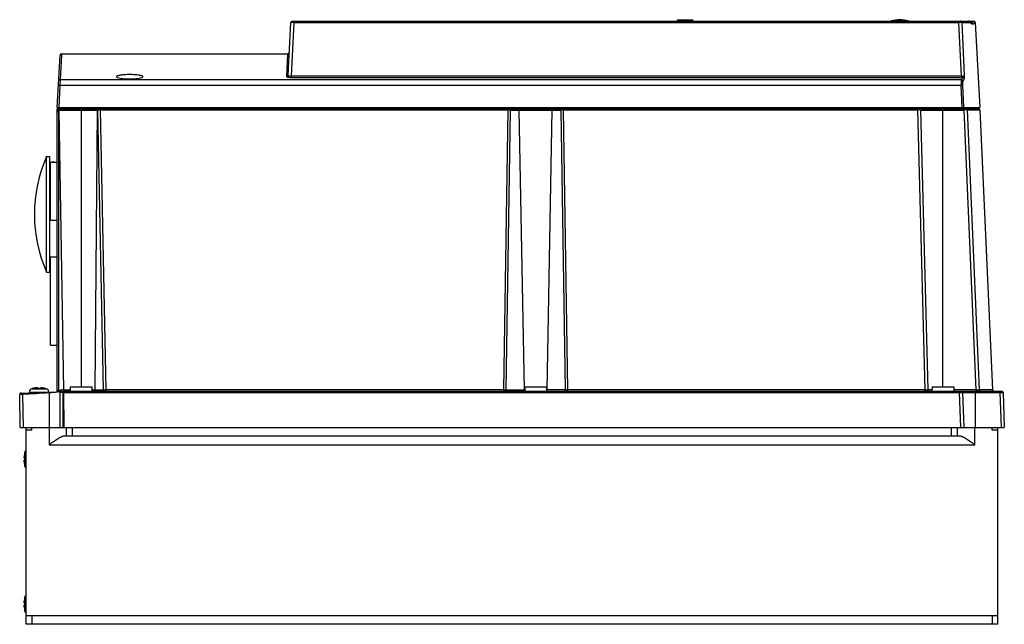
# Model space of a CAD drawing. Header units: millimetres. Extents: x 49 to 389, y 199 to 408.
import ezdxf

# ---------------------------------------------------------------- set-up
doc = ezdxf.new("R2010")
doc.units = ezdxf.units.MM
doc.header["$LTSCALE"] = 39.619468
doc.layers.get('0').update_dxf_attribs({"linetype": 'CONTINUOUS'})

msp = doc.modelspace()

# ---------------------------------------------------------------- linework, layer by layer
at = {"color": 7, "linetype": 'Continuous'}
for p, q in [((275.59, 408.1), (275.59, 407.8)), ((281.08, 408.1), (275.59, 408.1)), ((280.59, 408.1), (280.59, 407.8)), ((281.08, 408.1), (281.09, 407.8)), ((141.31, 389.09), (142.26, 407.33)), ((143.26, 407.33), (142.29, 388.84)), ((142.76, 407.8), (378.05, 407.8)), ((143.26, 407.33), (143.26, 407.8)), ((143.26, 407.33), (372.92, 407.33)), ((349.55, 407.86), (355.43, 407.86)), ((372.92, 407.8), (372.92, 407.33)), ((373.8, 388.84), (372.92, 407.33)), ((373.91, 407.33), (376.82, 407.33)), ((373.91, 407.33), (374.78, 389.07)), ((378.27, 407.33), (378.55, 407.33)), ((378.55, 407.33), (380.09, 378)), ((61.59, 378), (62.53, 396.03)), ((63.01, 396), (62.56, 387.51)), ((63.03, 396.5), (62.99, 395.66)), ((63.03, 396.5), (63.01, 396)), ((63.03, 396.5), (141.22, 396.5)), ((140.81, 388.62), (141.22, 396.5)), ((141.5, 396.58), (141.22, 396.5)), ((141.72, 396.97), (141.5, 396.58)), ((142.29, 388.37), (142.29, 388.84)), ((373.8, 388.84), (142.29, 388.84)), ((142.29, 388.37), (373.8, 388.37)), ((373.75, 387.51), (374.22, 388.38)), ((373.8, 388.84), (373.8, 388.37)), ((374.72, 387.92), (374.25, 387.05)), ((62.49, 385.65), (62.09, 378)), ((62.56, 387.51), (62.49, 385.65)), ((62.49, 385.65), (373.7, 385.65)), ((373.75, 387.51), (62.56, 387.51)), ((374.06, 378), (373.7, 385.65)), ((374.19, 385.65), (374.55, 378)), ((61.59, 378), (380.09, 378)), ((61.59, 279.76), (61.59, 377.5)), ((61.59, 377.5), (379.71, 377.5)), ((62.59, 377.1), (62.59, 377.5)), ((69.57, 377.5), (69.56, 378)), ((69.79, 377.5), (69.79, 281.5)), ((70.29, 377.5), (70.29, 378)), ((76.44, 377.12), (76.44, 377.5)), ((78.29, 377.5), (78.29, 378)), ((81.59, 377.5), (81.58, 378)), ((91.59, 377.5), (91.59, 378)), ((101.92, 377.5), (101.92, 378)), ((105.89, 377.5), (105.89, 378)), ((209.83, 378), (209.83, 377.5)), ((214.77, 378), (214.76, 377.5)), ((217.28, 377.5), (217.28, 377.12)), ((220.86, 378), (220.87, 377.5)), ((221.79, 378), (221.8, 377.5)), ((231.78, 377.5), (231.78, 378)), ((232.71, 377.5), (232.71, 378)), ((236.3, 377.12), (236.3, 377.5)), ((238.81, 377.5), (238.81, 378)), ((243.75, 377.5), (243.75, 378)), ((340.34, 377.5), (340.34, 378)), ((344.24, 377.5), (344.24, 378)), ((358.7, 377.5), (358.7, 377.12)), ((362.09, 377.5), (362.08, 378)), ((367.39, 281.5), (367.39, 377.5)), ((372.09, 377.5), (372.09, 378)), ((373.83, 377.5), (373.84, 378)), ((374.71, 377.5), (374.71, 377.11)), ((375.62, 377.5), (375.62, 378)), ((378.11, 377.5), (378.11, 378)), ((61.97, 376.5), (61.97, 280.25)), ((62.1, 376.86), (63.78, 280.49)), ((62.59, 377.1), (75.57, 377.1)), ((75.33, 377.1), (74.6, 280.49)), ((77.52, 280.49), (75.57, 377.1)), ((76.44, 377.12), (78.39, 280.47)), ((76.44, 377.12), (217.28, 377.12)), ((215.79, 280.47), (217.28, 377.12)), ((217.99, 377.11), (216.5, 280.49)), ((217.99, 377.11), (235.59, 377.11)), ((222.89, 280.49), (221.1, 377.11)), ((230.69, 280.49), (232.48, 377.11)), ((237.08, 280.49), (235.59, 377.11)), ((236.3, 377.12), (237.78, 280.47)), ((236.3, 377.12), (358.7, 377.12)), ((361.23, 280.47), (358.7, 377.12)), ((359.7, 377.11), (374.71, 377.11)), ((359.7, 377.11), (362.23, 280.49)), ((378.88, 280.49), (374.71, 377.11)), ((375.71, 377.12), (380.11, 377.12)), ((375.71, 377.12), (379.87, 280.48)), ((380.11, 377.12), (384.49, 280.48)), ((57.86, 321.1), (57.86, 361.1)), ((57.86, 361.1), (58.89, 361.1)), ((58.89, 361.1), (58.89, 321.1)), ((59.19, 339.1), (59.19, 359.1)), ((59.19, 359.1), (61.59, 359.1)), ((59.19, 339.1), (61.59, 339.1)), ((59.19, 295.85), (59.19, 326.35)), ((59.19, 326.35), (61.59, 326.35)), ((57.86, 321.1), (58.89, 321.1)), ((59.19, 295.85), (61.59, 295.85)), ((49.57, 278.9), (48.61, 278.88)), ((48.81, 267.5), (48.61, 278.88)), ((49.09, 279.38), (61.59, 279.82)), ((49.57, 278.9), (49.77, 267.5)), ((51.89, 279.72), (51.87, 279.48)), ((51.89, 279.72), (58.65, 279.72)), ((52.83, 280.86), (57.75, 280.86)), ((53.09, 280.93), (53.09, 280.92)), ((54.94, 281.15), (54.94, 280.92)), ((55.64, 280.92), (55.64, 281.15)), ((57.49, 280.92), (57.49, 280.93)), ((57.49, 280.93), (57.75, 280.86)), ((58.73, 279.42), (58.73, 267.5)), ((61.59, 279.94), (63.79, 280)), ((61.64, 279.74), (61.64, 279.63)), ((61.78, 280.2), (61.91, 280.23)), ((62.9, 279.87), (62.58, 279.86)), ((62.59, 267.5), (62.59, 279.67)), ((62.59, 279.5), (62.62, 279.67)), ((62.6, 280.34), (62.82, 280.37)), ((62.6, 280.34), (62.82, 280.37)), ((63.8, 279.52), (63.55, 279.51)), ((63.55, 279.51), (63.55, 267.5)), ((63.78, 280.49), (66.02, 280.49)), ((63.79, 280), (387.67, 280)), ((64.01, 267.5), (63.8, 279.52)), ((63.8, 279.52), (373.17, 279.52)), ((66.04, 281.5), (66.01, 280)), ((66.04, 281.5), (73.54, 281.5)), ((73.54, 281.5), (73.56, 280)), ((73.56, 280.49), (77.52, 280.49)), ((78.39, 280), (78.39, 280.47)), ((215.79, 280.47), (78.39, 280.47)), ((215.79, 280), (215.79, 280.47)), ((216.5, 280.49), (223.02, 280.49)), ((223.04, 281.5), (223.01, 280)), ((223.04, 281.5), (230.54, 281.5)), ((230.54, 281.5), (230.56, 280)), ((237.08, 280.49), (230.56, 280.49)), ((361.23, 280.47), (237.78, 280.47)), ((237.78, 280), (237.78, 280.47)), ((361.23, 280), (361.23, 280.47)), ((363.62, 280.49), (362.23, 280.49)), ((363.64, 281.5), (363.61, 280)), ((363.64, 281.5), (371.14, 281.5)), ((371.14, 281.5), (371.16, 280)), ((378.88, 280.49), (371.16, 280.49)), ((373.17, 280), (373.17, 279.52)), ((373.59, 267.5), (373.17, 279.52)), ((374.17, 279.52), (387.17, 279.52)), ((374.17, 279.52), (374.59, 267.5)), ((378.59, 267.5), (378.59, 280)), ((378.88, 280), (378.88, 280.49)), ((384.49, 280.48), (379.87, 280.48)), ((387.17, 280), (387.17, 279.52)), ((387.59, 267.5), (387.17, 279.52)), ((388.17, 279.52), (388.59, 267.5)), ((48.81, 267.5), (388.59, 267.5)), ((50.79, 199.5), (50.79, 267.5)), ((52.79, 266.5), (50.79, 266.5)), ((52.79, 266.5), (52.79, 267.5)), ((58.79, 267.5), (58.79, 261.5)), ((64.79, 264.5), (64.79, 267.5)), ((66.79, 264.5), (66.79, 267.5)), ((370.39, 264.5), (370.39, 267.5)), ((372.39, 264.5), (372.39, 267.5)), ((378.39, 261.5), (378.39, 267.5)), ((384.39, 266.5), (384.39, 267.5)), ((386.39, 266.5), (384.39, 266.5)), ((386.39, 199.5), (386.39, 267.5)), ((373.19, 264.5), (63.98, 264.5)), ((50.43, 258.96), (50.36, 258.7)), ((50.37, 258.7), (50.36, 258.7)), ((50.43, 254.04), (50.43, 258.96)), ((58.79, 261.5), (378.39, 261.5)), ((50.14, 256.85), (50.37, 256.85)), ((50.37, 256.15), (50.14, 256.15)), ((50.36, 254.3), (50.43, 254.04)), ((50.36, 254.3), (50.37, 254.3)), ((50.43, 208.96), (50.36, 208.7)), ((50.37, 208.7), (50.36, 208.7)), ((50.43, 206.5), (50.43, 208.96)), ((50.14, 206.85), (50.37, 206.85)), ((50.37, 206.15), (50.14, 206.15)), ((50.36, 204.3), (50.43, 204.04)), ((50.36, 204.3), (50.37, 204.3)), ((50.43, 204.04), (50.43, 206.5)), ((50.79, 202.5), (386.39, 202.5)), ((52.79, 202.5), (52.79, 199.5)), ((384.39, 202.5), (384.39, 199.5)), ((386.39, 199.5), (50.79, 199.5))]:
    msp.add_line(p, q, dxfattribs=at)
msp.add_lwpolyline([(377.22, 407.21), (377.19, 407.22), (376.98, 407.36), (376.7, 407.64)], dxfattribs=at)
for centre, radius, start, end in [((352.49, 398.3), 10, 72.9196, 107.0804), ((142.76, 407.3), 0.5, 89.9649, 176.9974), ((349.84, 406.9), 1, 107.0804, 114.2263), ((355.13, 406.9), 1, 65.7737, 72.9196), ((378.05, 407.3), 0.5, 3, 90), ((63.03, 396), 0.5, 89.9755, 177), ((373.8, 396.94), 8.57, 269.9699, 272.8156), ((62.59, 376.5), 1, 90, 180), ((359.3, 377.1), 0.4, 1.5, 90), ((379.71, 377.1), 0.4, 2.6, 89.9999), ((116.12, 449.62), 90.62, 233.286, 233.4093), ((62.51, 376.52), 0.538, 154.0607, 167.4249), ((75.96, 368.09), 9.02, 91.8141, 92.4923), ((76.22, 360.07), 17.04, 91.4522, 91.8451), ((76.59, 344.77), 32.35, 90.8835, 91.4196), ((76.79, 332.34), 44.78, 90.4537, 90.8893), ((217, 330.87), 46.25, 89.331, 89.6516), ((236.25, 352.01), 25.11, 91.035, 91.5078), ((236.47, 340.11), 37.01, 90.661, 91.0344), ((236.58, 330.7), 46.42, 90.349, 90.6684), ((359.12, 340.89), 36.23, 89.6851, 90.6717), ((103.69, 341.1), 50, 156.4218, 203.5782), ((60.14, 357.65), 1.55, 126.35, 140.242), ((60.14, 357.65), 1.55, 75.5166, 104.4834), ((60.14, 324.55), 1.55, 219.758, 233.65), ((49.11, 278.89), 0.5, 92, 181), ((52.61, 278.12), 1.6, 118.265, 119.9844), ((53.18, 279.61), 1.3, 105.8809, 175), ((55.29, 272.2), 9, 104.149, 105.8808), ((55.29, 272.2), 8.99, 95.4235, 104.1599), ((54.93, 275.94), 5.23, 94.2201, 95.4248), ((54.89, 276.51), 4.67, 93.3192, 94.2115), ((54.79, 278.94), 2.23, 90.0395, 91.1037), ((54.79, 279.56), 1.61, 88.7007, 90.0181), ((55.29, 272.2), 8.73, 87.7015, 92.2985), ((55.78, 279.66), 1.51, 89.9354, 91.3427), ((55.78, 279.04), 2.13, 88.8696, 89.9841), ((55.69, 276.61), 4.56, 85.7788, 86.6913), ((55.65, 276.01), 5.17, 84.5674, 85.7875), ((55.29, 272.2), 8.99, 75.8401, 84.5765), ((57.4, 279.61), 1.3, 5, 74.1191), ((60.86, 249.58), 30.17, 87.8566, 88.5225), ((59.33, 291.57), 11.63, 282.8145, 283.1596), ((61.34, 262.33), 17.42, 87.3051, 87.8584), ((69.48, 235.62), 45.24, 98.2401, 98.4616), ((66.96, 253.06), 27.62, 97.8128, 98.2446), ((65.68, 262.39), 18.2, 96.8801, 97.8294), ((65.07, 267.45), 13.11, 95.6389, 96.876), ((81.55, 279.81), 17.99, 180.1814, 180.951), ((362.73, 280.5), 0.5, 181.5, 270), ((373.67, 279.5), 0.5, 2, 90), ((384.99, 280.5), 0.5, 182.6, 270), ((387.67, 279.5), 0.5, 2, 90), ((59.09, 256.5), 8.99, 165.8401, 174.5765), ((51.68, 258.61), 1.3, 136.4325, 164.1191), ((59.09, 256.5), 8.99, 185.4235, 194.1599), ((59.09, 256.5), 8.73, 177.7015, 182.2985), ((51.68, 254.39), 1.3, 195.8809, 223.5675), ((59.09, 206.5), 8.99, 165.8401, 174.5765), ((51.68, 208.61), 1.3, 136.4325, 164.1191), ((59.09, 206.5), 8.99, 185.4235, 194.1599), ((59.09, 206.5), 8.73, 177.7015, 182.2985), ((51.68, 204.39), 1.3, 195.8809, 223.5675)]:
    msp.add_arc(centre, radius, start, end, dxfattribs=at)
for points, knots in [([(143.26, 407.33), (143.13, 407.33), (142.95, 407.33), (142.71, 407.34), (142.56, 407.34), (142.44, 407.33), (142.35, 407.34), (142.3, 407.33), (142.26, 407.33), (142.26, 407.33)], [0, 0, 0, 0, 0.382232, 0.554974, 0.706271, 0.830452, 0.922954, 0.979999, 1, 1, 1, 1]), ([(373.91, 407.33), (373.88, 407.33), (373.77, 407.33), (373.56, 407.34), (373.26, 407.33), (373.04, 407.33), (372.92, 407.33)], [0, 0, 0, 0, 0.102501, 0.325122, 0.638259, 1, 1, 1, 1]), ([(373.91, 407.33), (373.91, 407.45), (373.8, 407.7), (373.54, 407.8), (373.42, 407.8)], [0, 0, 0, 0, 0.5008, 1, 1, 1, 1]), ([(377.1, 407.05), (377.07, 407.07), (376.98, 407.16), (376.89, 407.25), (376.82, 407.32)], [0, 0, 0, 0, 0.231512, 1, 1, 1, 1]), ([(377.76, 406.74), (377.66, 406.73), (377.4, 406.8), (377.21, 406.96), (377.1, 407.05)], [0, 0, 0, 0, 0.415579, 1, 1, 1, 1]), ([(377.22, 407.21), (377.28, 407.21), (377.39, 407.25), (377.54, 407.37), (377.65, 407.57), (377.73, 407.71), (377.77, 407.8)], [0, 0, 0, 0, 0.196457, 0.409659, 0.664888, 1, 1, 1, 1]), ([(377.22, 407.21), (377.35, 407.22), (377.63, 407.13), (377.75, 406.86), (377.76, 406.74)], [0, 0, 0, 0, 0.499861, 1, 1, 1, 1]), ([(378.27, 407.32), (378.24, 407.24), (378.19, 407.09), (378.07, 406.9), (377.93, 406.77), (377.82, 406.74), (377.76, 406.74)], [0, 0, 0, 0, 0.322376, 0.582945, 0.799183, 1, 1, 1, 1]), ([(377.77, 407.8), (377.89, 407.8), (378.15, 407.7), (378.26, 407.45), (378.27, 407.33)], [0, 0, 0, 0, 0.499891, 1, 1, 1, 1]), ([(86.59, 389.34), (86, 389.34), (84.92, 389.31), (83.65, 389.19), (82.83, 389.03), (82.45, 388.93), (82.22, 388.83), (82.1, 388.75), (82.02, 388.66), (82.03, 388.61)], [0, 0, 0, 0, 0.372809, 0.688647, 0.810546, 0.902916, 0.937521, 0.964546, 1, 1, 1, 1]), ([(82.03, 388.61), (82.03, 388.55), (82.14, 388.42), (82.59, 388.22), (83.51, 388.02), (84.92, 387.88), (86, 387.84), (86.59, 387.84)], [0, 0, 0, 0, 0.036076, 0.09839, 0.313154, 0.628416, 1, 1, 1, 1]), ([(91.15, 388.61), (91.15, 388.66), (91.08, 388.75), (90.95, 388.83), (90.73, 388.93), (90.35, 389.03), (89.53, 389.19), (88.26, 389.31), (87.17, 389.34), (86.59, 389.34)], [0, 0, 0, 0, 0.035456, 0.062482, 0.097086, 0.189459, 0.311354, 0.627185, 1, 1, 1, 1]), ([(86.59, 387.84), (87.17, 387.84), (88.26, 387.88), (89.66, 388.02), (90.59, 388.22), (91.03, 388.42), (91.15, 388.55), (91.15, 388.61)], [0, 0, 0, 0, 0.371574, 0.686843, 0.90161, 0.963925, 1, 1, 1, 1]), ([(140.81, 388.62), (140.93, 388.62), (141.19, 388.72), (141.3, 388.97), (141.31, 389.09)], [0, 0, 0, 0, 0.502296, 1, 1, 1, 1]), ([(140.81, 388.62), (140.81, 388.6), (140.84, 388.56), (140.98, 388.5), (141.28, 388.43), (141.75, 388.38), (142.1, 388.37), (142.29, 388.37)], [0, 0, 0, 0, 0.035114, 0.095723, 0.308299, 0.62489, 1, 1, 1, 1]), ([(141.31, 389.09), (141.31, 389.05), (141.37, 388.98), (141.47, 388.94), (141.77, 388.84), (142.06, 388.83), (142.29, 388.84)], [0, 0, 0, 0, 0.11573, 0.209251, 0.329193, 1, 1, 1, 1]), ([(373.8, 388.84), (374.02, 388.84), (374.33, 388.85), (374.66, 388.95), (374.77, 389.02), (374.78, 389.07)], [0, 0, 0, 0, 0.651514, 0.871708, 1, 1, 1, 1]), ([(374.22, 388.38), (374.27, 388.4), (374.37, 388.49), (374.58, 388.69), (374.76, 388.9), (374.78, 389.07)], [0, 0, 0, 0, 0.173946, 0.434884, 1, 1, 1, 1]), ([(374.72, 387.92), (374.71, 388.04), (374.6, 388.28), (374.35, 388.38), (374.22, 388.38)], [0, 0, 0, 0, 0.498518, 1, 1, 1, 1]), ([(374.78, 389.07), (374.78, 388.94), (374.78, 388.7), (374.78, 388.36), (374.76, 388.11), (374.74, 387.96), (374.72, 387.92)], [0, 0, 0, 0, 0.331091, 0.631058, 0.867793, 1, 1, 1, 1]), ([(61.99, 385.65), (61.99, 385.65), (62.01, 385.65), (62.03, 385.66), (62.08, 385.66), (62.17, 385.66), (62.31, 385.66), (62.42, 385.65), (62.49, 385.65)], [0, 0, 0, 0, 0.02186, 0.079389, 0.171638, 0.295676, 0.619351, 1, 1, 1, 1]), ([(62.56, 387.51), (62.44, 387.51), (62.18, 387.42), (62.07, 387.17), (62.06, 387.05)], [0, 0, 0, 0, 0.5028, 1, 1, 1, 1]), ([(373.75, 387.51), (373.72, 387.44), (373.71, 387.22), (373.68, 386.82), (373.68, 386.27), (373.69, 385.87), (373.7, 385.65)], [0, 0, 0, 0, 0.121612, 0.346356, 0.650436, 1, 1, 1, 1]), ([(374.19, 385.65), (374.18, 385.66), (374.12, 385.65), (374.02, 385.66), (373.87, 385.66), (373.76, 385.65), (373.7, 385.65)], [0, 0, 0, 0, 0.113831, 0.330716, 0.625613, 1, 1, 1, 1]), ([(374.25, 387.05), (374.24, 387.17), (374.13, 387.41), (373.88, 387.51), (373.75, 387.51)], [0, 0, 0, 0, 0.498363, 1, 1, 1, 1]), ([(374.25, 387.05), (374.22, 387), (374.2, 386.83), (374.18, 386.53), (374.18, 386.12), (374.19, 385.81), (374.19, 385.65)], [0, 0, 0, 0, 0.12273, 0.347124, 0.650841, 1, 1, 1, 1]), ([(75.33, 377.1), (75.33, 377.2), (75.39, 377.4), (75.58, 377.5), (75.67, 377.5)], [0, 0, 0, 0, 0.525237, 1, 1, 1, 1]), ([(75.92, 377.5), (75.86, 377.5), (75.73, 377.46), (75.65, 377.36), (75.62, 377.31)], [0, 0, 0, 0, 0.483854, 1, 1, 1, 1]), ([(217.99, 377.11), (217.98, 377.21), (217.95, 377.38), (217.78, 377.5), (217.7, 377.5)], [0, 0, 0, 0, 0.559121, 1, 1, 1, 1]), ([(220.82, 377.5), (220.89, 377.5), (221.06, 377.38), (221.1, 377.21), (221.1, 377.11)], [0, 0, 0, 0, 0.440663, 1, 1, 1, 1]), ([(232.48, 377.11), (232.48, 377.21), (232.52, 377.38), (232.68, 377.5), (232.76, 377.5)], [0, 0, 0, 0, 0.559337, 1, 1, 1, 1]), ([(235.87, 377.5), (235.8, 377.5), (235.63, 377.38), (235.59, 377.21), (235.59, 377.11)], [0, 0, 0, 0, 0.440681, 1, 1, 1, 1]), ([(375.71, 377.12), (375.7, 377.22), (375.61, 377.42), (375.41, 377.5), (375.31, 377.5)], [0, 0, 0, 0, 0.500762, 1, 1, 1, 1]), ([(61.59, 376.5), (61.59, 376.5), (61.6, 376.5), (61.62, 376.5), (61.66, 376.5), (61.73, 376.5), (61.83, 376.5), (61.92, 376.5), (61.97, 376.5)], [0, 0, 0, 0, 0.019266, 0.075592, 0.167041, 0.290536, 0.615098, 1, 1, 1, 1]), ([(61.94, 376.98), (61.92, 376.99), (61.88, 377.02), (61.83, 377.06), (61.81, 377.08), (61.78, 377.09), (61.79, 377.1)], [0, 0, 0, 0, 0.414749, 0.732292, 0.931421, 1, 1, 1, 1]), ([(217.99, 377.11), (217.95, 377.11), (217.8, 377.11), (217.65, 377.12), (217.54, 377.12)], [0, 0, 0, 0, 0.219272, 1, 1, 1, 1]), ([(359.7, 377.11), (359.7, 377.11), (359.69, 377.11), (359.67, 377.12), (359.64, 377.12), (359.57, 377.12), (359.47, 377.12), (359.38, 377.12), (359.32, 377.12)], [0, 0, 0, 0, 0.017909, 0.068154, 0.15057, 0.264479, 0.580506, 1, 1, 1, 1]), ([(375.33, 377.12), (375.28, 377.12), (375.08, 377.12), (374.87, 377.11), (374.71, 377.11)], [0, 0, 0, 0, 0.224675, 1, 1, 1, 1]), ([(375.71, 377.12), (375.67, 377.12), (375.54, 377.12), (375.41, 377.12), (375.33, 377.12)], [0, 0, 0, 0, 0.311839, 1, 1, 1, 1]), ([(49.57, 278.9), (49.57, 278.97), (49.57, 279.09), (49.56, 279.22), (49.57, 279.31), (49.57, 279.36), (49.57, 279.38), (49.57, 279.4), (49.57, 279.4)], [0, 0, 0, 0, 0.401118, 0.705893, 0.820643, 0.914426, 0.97671, 1, 1, 1, 1]), ([(54.62, 281.17), (54.63, 281.17), (54.68, 281.17), (54.72, 281.17), (54.75, 281.17)], [0, 0, 0, 0, 0.265557, 1, 1, 1, 1]), ([(54.83, 281.17), (54.84, 281.17), (54.87, 281.17), (54.89, 281.17), (54.91, 281.17), (54.92, 281.16), (54.93, 281.16), (54.94, 281.16), (54.94, 281.15)], [0, 0, 0, 0, 0.413325, 0.579972, 0.718585, 0.828778, 0.910738, 1, 1, 1, 1]), ([(55.64, 281.15), (55.64, 281.16), (55.65, 281.16), (55.65, 281.16), (55.67, 281.17), (55.68, 281.17), (55.71, 281.17), (55.73, 281.17), (55.75, 281.17)], [0, 0, 0, 0, 0.089281, 0.171241, 0.281449, 0.420066, 0.586699, 1, 1, 1, 1]), ([(55.83, 281.17), (55.84, 281.17), (55.88, 281.17), (55.92, 281.17), (55.96, 281.17)], [0, 0, 0, 0, 0.233012, 1, 1, 1, 1]), ([(58.73, 279.42), (58.73, 279.46), (58.72, 279.53), (58.72, 279.63), (58.72, 279.67), (58.72, 279.72), (58.73, 279.72)], [0, 0, 0, 0, 0.400383, 0.70456, 0.912859, 1, 1, 1, 1]), ([(60.62, 279.55), (60.47, 279.54), (59.84, 279.5), (59.21, 279.46), (58.73, 279.42)], [0, 0, 0, 0, 0.235297, 1, 1, 1, 1]), ([(61.64, 279.63), (61.56, 279.62), (61.22, 279.6), (60.89, 279.57), (60.62, 279.55)], [0, 0, 0, 0, 0.223364, 1, 1, 1, 1]), ([(61.59, 280.13), (61.59, 280.15), (61.68, 280.18), (61.73, 280.19), (61.78, 280.2)], [0, 0, 0, 0, 0.297367, 1, 1, 1, 1]), ([(61.59, 279.79), (61.59, 279.81), (61.59, 279.84), (61.59, 279.87), (61.59, 279.87)], [0, 0, 0, 0, 0.828614, 1, 1, 1, 1]), ([(61.64, 279.74), (61.63, 279.75), (61.62, 279.77), (61.61, 279.79), (61.59, 279.79), (61.59, 279.78), (61.59, 279.77)], [0, 0, 0, 0, 0.386273, 0.67672, 0.825463, 1, 1, 1, 1]), ([(61.64, 279.63), (61.62, 279.66), (61.59, 279.71), (61.59, 279.76), (61.59, 279.77)], [0, 0, 0, 0, 0.713632, 1, 1, 1, 1]), ([(61.97, 280.25), (61.98, 280.19), (61.99, 280.1), (61.99, 280.01), (61.99, 279.97)], [0, 0, 0, 0, 0.601246, 1, 1, 1, 1]), ([(61.99, 279.97), (61.98, 279.97), (61.98, 279.96), (61.98, 279.95), (61.97, 279.95)], [0, 0, 0, 0, 0.654516, 1, 1, 1, 1]), ([(62.48, 279.7), (62.46, 279.7), (62.35, 279.71), (62.24, 279.72), (62.15, 279.72)], [0, 0, 0, 0, 0.190862, 1, 1, 1, 1]), ([(62.59, 279.67), (62.59, 279.68), (62.53, 279.69), (62.5, 279.7), (62.48, 279.7)], [0, 0, 0, 0, 0.271324, 1, 1, 1, 1]), ([(62.59, 279.67), (62.59, 279.75), (62.63, 279.85), (62.71, 279.92), (62.73, 279.93)], [0, 0, 0, 0, 0.739817, 1, 1, 1, 1]), ([(63.55, 279.51), (63.43, 279.51), (63.25, 279.51), (63.02, 279.51), (62.88, 279.5), (62.76, 279.5), (62.68, 279.5), (62.63, 279.5), (62.61, 279.5), (62.59, 279.5), (62.59, 279.5)], [0, 0, 0, 0, 0.385296, 0.558237, 0.709198, 0.83275, 0.924524, 0.95727, 0.980877, 1, 1, 1, 1]), ([(63.56, 279.99), (63.55, 279.99), (63.56, 279.96), (63.55, 279.92), (63.55, 279.84), (63.55, 279.79), (63.55, 279.75)], [0, 0, 0, 0, 0.069442, 0.268242, 0.58526, 1, 1, 1, 1]), ([(63.79, 280.25), (63.79, 280.26), (63.78, 280.35), (63.78, 280.43), (63.78, 280.49)], [0, 0, 0, 0, 0.235135, 1, 1, 1, 1]), ([(63.79, 280), (63.78, 280), (63.79, 280.03), (63.79, 280.07), (63.79, 280.15), (63.79, 280.21), (63.79, 280.25)], [0, 0, 0, 0, 0.070505, 0.269142, 0.58592, 1, 1, 1, 1]), ([(63.79, 280), (63.8, 280), (63.83, 279.99), (63.85, 279.93), (63.85, 279.88), (63.85, 279.85)], [0, 0, 0, 0, 0.16025, 0.484874, 1, 1, 1, 1]), ([(63.85, 279.85), (63.85, 279.8), (63.83, 279.69), (63.81, 279.58), (63.8, 279.52)], [0, 0, 0, 0, 0.460588, 1, 1, 1, 1]), ([(74.16, 280), (74.28, 280), (74.52, 280.12), (74.6, 280.37), (74.6, 280.49)], [0, 0, 0, 0, 0.474763, 1, 1, 1, 1]), ([(77.09, 280), (77.2, 280), (77.44, 280.12), (77.52, 280.37), (77.52, 280.49)], [0, 0, 0, 0, 0.474776, 1, 1, 1, 1]), ([(77.52, 280.49), (77.57, 280.49), (77.86, 280.48), (78.15, 280.48), (78.39, 280.47)], [0, 0, 0, 0, 0.183488, 1, 1, 1, 1]), ([(215.79, 280.47), (215.86, 280.47), (216.09, 280.48), (216.33, 280.48), (216.5, 280.49)], [0, 0, 0, 0, 0.275901, 1, 1, 1, 1]), ([(216.85, 280), (216.76, 280), (216.55, 280.14), (216.5, 280.37), (216.5, 280.49)], [0, 0, 0, 0, 0.440659, 1, 1, 1, 1]), ([(222.89, 280.49), (222.89, 280.45), (222.9, 280.33), (222.95, 280.2), (223.01, 280.13)], [0, 0, 0, 0, 0.263823, 1, 1, 1, 1]), ([(236.72, 280), (236.82, 280), (236.97, 280.1), (237.05, 280.3), (237.07, 280.43), (237.08, 280.49)], [0, 0, 0, 0, 0.438173, 0.717199, 1, 1, 1, 1]), ([(237.08, 280.49), (237.13, 280.48), (237.36, 280.48), (237.6, 280.47), (237.78, 280.47)], [0, 0, 0, 0, 0.21422, 1, 1, 1, 1]), ([(361.23, 280.47), (361.36, 280.47), (361.54, 280.47), (361.78, 280.47), (361.93, 280.47), (362.05, 280.47), (362.15, 280.47), (362.19, 280.48), (362.23, 280.48), (362.23, 280.49)], [0, 0, 0, 0, 0.382905, 0.555895, 0.707294, 0.83139, 0.923646, 0.980338, 1, 1, 1, 1]), ([(373.17, 279.52), (373.3, 279.52), (373.48, 279.52), (373.72, 279.52), (373.87, 279.52), (373.99, 279.52), (374.09, 279.53), (374.13, 279.51), (374.17, 279.52), (374.17, 279.52)], [0, 0, 0, 0, 0.382474, 0.555336, 0.706733, 0.830972, 0.923468, 0.980403, 1, 1, 1, 1]), ([(378.88, 280.49), (379.1, 280.48), (379.4, 280.47), (379.73, 280.48), (379.84, 280.47), (379.87, 280.48)], [0, 0, 0, 0, 0.675788, 0.898431, 1, 1, 1, 1]), ([(380.37, 280), (380.25, 280), (379.99, 280.1), (379.88, 280.35), (379.87, 280.48)], [0, 0, 0, 0, 0.498241, 1, 1, 1, 1]), ([(387.17, 279.52), (387.3, 279.52), (387.48, 279.52), (387.72, 279.52), (387.87, 279.52), (387.99, 279.52), (388.09, 279.53), (388.13, 279.51), (388.17, 279.52), (388.17, 279.52)], [0, 0, 0, 0, 0.382474, 0.555336, 0.706733, 0.830972, 0.923468, 0.980403, 1, 1, 1, 1]), ([(63.98, 264.5), (63.82, 264.5), (63.45, 264.41), (62.65, 264.07), (61.56, 263.42), (60.2, 262.5), (59.27, 261.84), (58.79, 261.5)], [0, 0, 0, 0, 0.082956, 0.18557, 0.432238, 0.709869, 1, 1, 1, 1]), ([(378.39, 261.5), (377.91, 261.84), (376.98, 262.5), (375.62, 263.42), (374.53, 264.07), (373.73, 264.41), (373.36, 264.5), (373.19, 264.5)], [0, 0, 0, 0, 0.29013, 0.567761, 0.814429, 0.917043, 1, 1, 1, 1]), ([(50.12, 257.1), (50.12, 257.12), (50.12, 257.2), (50.13, 257.29), (50.14, 257.35)], [0, 0, 0, 0, 0.235127, 1, 1, 1, 1]), ([(50.12, 257), (50.12, 257), (50.12, 257.04), (50.12, 257.08), (50.12, 257.1)], [0, 0, 0, 0, 0.230166, 1, 1, 1, 1]), ([(50.12, 256.91), (50.12, 256.92), (50.12, 256.95), (50.12, 256.97), (50.12, 257)], [0, 0, 0, 0, 0.216278, 1, 1, 1, 1]), ([(50.14, 256.85), (50.13, 256.85), (50.13, 256.86), (50.12, 256.88), (50.12, 256.9), (50.12, 256.91)], [0, 0, 0, 0, 0.101715, 0.293158, 1, 1, 1, 1]), ([(50.12, 256.08), (50.12, 256.1), (50.12, 256.12), (50.13, 256.14), (50.13, 256.15), (50.14, 256.15)], [0, 0, 0, 0, 0.706877, 0.898302, 1, 1, 1, 1]), ([(50.12, 256), (50.12, 256.01), (50.12, 256.04), (50.12, 256.06), (50.12, 256.08)], [0, 0, 0, 0, 0.282709, 1, 1, 1, 1]), ([(50.12, 255.9), (50.12, 255.91), (50.12, 255.94), (50.12, 255.98), (50.12, 256)], [0, 0, 0, 0, 0.268645, 1, 1, 1, 1]), ([(50.14, 255.65), (50.13, 255.67), (50.13, 255.75), (50.12, 255.83), (50.12, 255.9)], [0, 0, 0, 0, 0.260425, 1, 1, 1, 1]), ([(50.12, 207.1), (50.12, 207.12), (50.12, 207.2), (50.13, 207.29), (50.14, 207.35)], [0, 0, 0, 0, 0.235127, 1, 1, 1, 1]), ([(50.12, 207), (50.12, 207), (50.12, 207.04), (50.12, 207.08), (50.12, 207.1)], [0, 0, 0, 0, 0.230166, 1, 1, 1, 1]), ([(50.12, 206.91), (50.12, 206.92), (50.12, 206.95), (50.12, 206.97), (50.12, 207)], [0, 0, 0, 0, 0.216278, 1, 1, 1, 1]), ([(50.14, 206.85), (50.13, 206.85), (50.13, 206.86), (50.12, 206.88), (50.12, 206.9), (50.12, 206.91)], [0, 0, 0, 0, 0.101715, 0.293158, 1, 1, 1, 1]), ([(50.12, 206.08), (50.12, 206.1), (50.12, 206.12), (50.13, 206.14), (50.13, 206.15), (50.14, 206.15)], [0, 0, 0, 0, 0.706877, 0.898302, 1, 1, 1, 1]), ([(50.12, 206), (50.12, 206.01), (50.12, 206.04), (50.12, 206.06), (50.12, 206.08)], [0, 0, 0, 0, 0.282709, 1, 1, 1, 1]), ([(50.12, 205.9), (50.12, 205.91), (50.12, 205.94), (50.12, 205.98), (50.12, 206)], [0, 0, 0, 0, 0.268645, 1, 1, 1, 1]), ([(50.14, 205.65), (50.13, 205.67), (50.13, 205.75), (50.12, 205.83), (50.12, 205.9)], [0, 0, 0, 0, 0.260425, 1, 1, 1, 1])]:
    msp.add_open_spline(points, degree=3, knots=knots, dxfattribs=at)
for points in [[(376.7, 407.64), (376.61, 407.74), (376.46, 407.8), (376.33, 407.8)], [(376.82, 407.33), (376.82, 407.44), (376.77, 407.55), (376.7, 407.64)], [(61.99, 376.63), (61.98, 376.59), (61.97, 376.55), (61.97, 376.5)], [(62.1, 376.86), (62.07, 376.83), (62.05, 376.79), (62.03, 376.75)], [(62.23, 376.98), (62.18, 376.95), (62.14, 376.91), (62.1, 376.86)], [(62.4, 377.07), (62.34, 377.05), (62.28, 377.02), (62.23, 376.98)], [(62.59, 377.1), (62.52, 377.1), (62.46, 377.09), (62.4, 377.07)], [(75.62, 377.31), (75.59, 377.24), (75.57, 377.17), (75.57, 377.1)], [(58.73, 279.42), (55.68, 279.22), (52.63, 279.01), (49.57, 278.9)], [(61.97, 280.25), (62.18, 280.28), (62.39, 280.31), (62.6, 280.34)], [(62.62, 279.67), (62.66, 279.77), (62.73, 279.86), (62.82, 279.91)], [(62.73, 279.93), (62.78, 279.96), (62.83, 279.97), (62.88, 279.97)], [(62.82, 279.91), (62.89, 279.95), (62.97, 279.98), (63.06, 279.98)], [(230.57, 280.13), (230.6, 280.16), (230.62, 280.2), (230.64, 280.24)], [(230.64, 280.24), (230.67, 280.32), (230.68, 280.4), (230.69, 280.49)]]:
    msp.add_open_spline(points, degree=3, dxfattribs=at)

doc.saveas('drawing.dxf')
